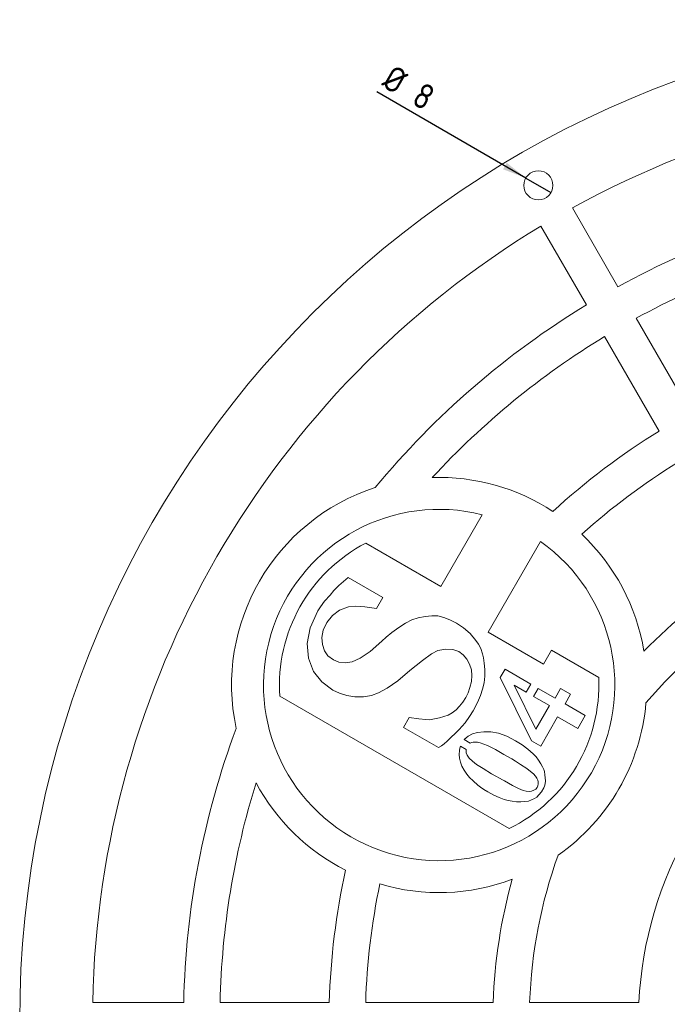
# Model space of a CAD drawing. Header units: millimetres. Extents: x 644 to 3624, y 82 to 2832.
# Tile 5 of 8: x 644 to 1534, y 1480 to 2832. Entities that reach past the tile are written whole.
import ezdxf

# ---------------------------------------------------------------- set-up
doc = ezdxf.new("R2010")
doc.units = ezdxf.units.MM
doc.header["$LTSCALE"] = 10
doc.layers.add('TEXT', color=174, linetype='Continuous')
doc.styles.add('SLDTEXTSTYLE0', font='ISOCP', dxfattribs={"width": 0.96})
doc.dimstyles.new('SLDDIMSTYLE1', dxfattribs={"dimtxt": 35, "dimasz": 33.02, "dimexe": 0, "dimexo": 0.0625, "dimgap": 8.75, "dimtad": 1, "dimlfac": 0.2, "dimrnd": 1e-09, "dimzin": 12, "dimdsep": 46, "dimtxsty": 'SLDTEXTSTYLE0', "dimblk1": 'NONE', "dimsah": 1, "dimcen": 0, "dimadec": 0, "dimazin": 3, "dimtfac": 1, "dimtmove": 0, "dimatfit": 3, "dimldrblk": 'NONE', "dimfxl": 1, "dimfrac": 2, "dimtolj": 1, "dimtzin": 12, "dimarcsym": 0})

# ---------------------------------------------------------------- blocks, each defined once
blk = doc.blocks.new('_D_1')
at = {"layer": 'TEXT'}
for q in [(1134.9, 2733), (1374.3, 2594.8)]:
    blk.add_line((1339.7, 2614.8), q, dxfattribs=at)
blk.add_solid([(1339.7, 2614.8), (1313.6, 2635.7), (1308.5, 2626.9)], dxfattribs=at)
at = {"layer": 'TEXT', "char_height": 35, "attachment_point": 1, "rotation": 330, "style": 'SLDTEXTSTYLE0'}
for s, insert in [('%%c', (1157.3, 2771.7, 8)), ('8', (1198.4, 2748, 8))]:
    blk.add_mtext(s, dxfattribs=dict(at, insert=insert))
blk = doc.blocks.new('_NONE')

msp = doc.modelspace()

# ---------------------------------------------------------------- linework, layer by layer
at = {"color": 7, "linetype": 'Continuous', "lineweight": 15}
for p, q in [((1466.276, 2465.493), (1403.763, 2573.77)), ((1422.975, 2440.493), (1360.462, 2548.77)), ((1566.305, 2292.239), (1491.282, 2422.181)), ((1523.004, 2267.239), (1447.981, 2397.181)), ((1222.947, 2053.94), (1279.784, 2152.386)), ((1120.063, 2113.34), (1222.947, 2053.94)), ((1359.833, 2115.577), (1287.956, 1991.082)), ((1095.86, 2066.226), (1083.037, 2054.936)), ((1143.187, 2038.902), (1095.86, 2066.226)), ((1075.999, 2048.082), (1070.852, 2041.966)), ((1083.037, 2054.936), (1075.999, 2048.082)), ((1063.381, 2033.41), (1057.901, 2026.083)), ((1070.852, 2041.966), (1063.381, 2033.41)), ((1134.417, 2023.711), (1143.187, 2038.902)), ((1054.216, 2020.282), (1043.545, 1997.045)), ((1057.901, 2026.083), (1054.216, 2020.282)), ((1073.958, 2014.068), (1083.893, 2021.293)), ((1083.893, 2021.293), (1096.076, 2025.756)), ((1096.076, 2025.756), (1105.904, 2026.669)), ((1105.904, 2026.669), (1118.476, 2025.997)), ((1118.476, 2025.997), (1134.417, 2023.711)), ((1061.528, 1993.86), (1066.35, 2004.219)), ((1066.35, 2004.219), (1073.958, 2014.068)), ((1174.363, 2003.581), (1165.291, 1997.322)), ((1183.329, 2008.071), (1174.363, 2003.581)), ((1191.973, 2010.735), (1183.329, 2008.071)), ((1201.61, 2012.796), (1191.973, 2010.735)), ((1210.75, 2013.679), (1201.61, 2012.796)), ((1218.96, 2013.269), (1210.75, 2013.679)), ((1226.919, 2011.419), (1218.96, 2013.269)), ((1235.5, 2008.111), (1226.919, 2011.419)), ((1244.566, 2003.426), (1235.5, 2008.111)), ((1254.237, 1996.988), (1244.566, 2003.426)), ((1043.545, 1997.045), (1039.288, 1975.411)), ((1059.419, 1983.763), (1061.528, 1993.86)), ((1155.62, 1990.555), (1147.897, 1984.309)), ((1165.291, 1997.322), (1155.62, 1990.555)), ((1263.253, 1989.099), (1254.237, 1996.988)), ((1271.26, 1979.78), (1263.253, 1989.099)), ((1287.956, 1991.082), (1363.932, 1947.217)), ((1039.288, 1975.411), (1041.367, 1955.243)), ((1060.378, 1973.909), (1059.419, 1983.763)), ((1142.123, 1978.586), (1125.846, 1964.655)), ((1147.897, 1984.309), (1142.123, 1978.586)), ((1274.88, 1974.641), (1271.26, 1979.78)), ((1277.945, 1968.54), (1274.88, 1974.641)), ((1062.964, 1965.554), (1060.378, 1973.909)), ((1067.975, 1958.544), (1062.964, 1965.554)), ((1125.846, 1964.655), (1112.183, 1955.252)), ((1197.608, 1952.041), (1210.297, 1961.183)), ((1210.297, 1961.183), (1218.66, 1965.686)), ((1218.66, 1965.686), (1229.728, 1967.743)), ((1229.728, 1967.743), (1239.45, 1967.467)), ((1239.45, 1967.467), (1247.665, 1964.584)), ((1247.665, 1964.584), (1253.79, 1959.98)), ((1280.376, 1961.343), (1277.945, 1968.54)), ((1281.553, 1955.723), (1280.376, 1961.343)), ((1363.932, 1947.217), (1374.898, 1966.211)), ((1374.898, 1966.211), (1439.794, 1928.744)), ((1041.367, 1955.243), (1048.28, 1937.162)), ((1075.408, 1952.88), (1067.975, 1958.544)), ((1082.795, 1949.987), (1075.408, 1952.88)), ((1091.371, 1949.153), (1082.795, 1949.987)), ((1101.135, 1950.377), (1091.371, 1949.153)), ((1112.183, 1955.252), (1101.135, 1950.377)), ((1180.594, 1938.26), (1197.608, 1952.041)), ((1253.79, 1959.98), (1258.632, 1954.105)), ((1258.632, 1954.105), (1262.27, 1947.095)), ((1282.566, 1948.551), (1281.553, 1955.723)), ((1283.553, 1939.748), (1282.566, 1948.551)), ((1048.28, 1937.162), (1059.318, 1922.739)), ((1163.751, 1924.351), (1180.594, 1938.26)), ((1262.27, 1947.095), (1264.934, 1939.244)), ((1264.934, 1939.244), (1265.751, 1931.362)), ((1283.436, 1930.514), (1283.553, 1939.748)), ((1311.319, 1940.121), (1304.656, 1928.581)), ((1346.586, 1919.76), (1311.319, 1940.121)), ((1059.318, 1922.739), (1074.516, 1911.403)), ((1149.479, 1914.263), (1163.751, 1924.351)), ((1264.994, 1923.291), (1262.906, 1914.921)), ((1265.751, 1931.362), (1264.994, 1923.291)), ((1280.337, 1912.786), (1282.338, 1921.481)), ((1282.338, 1921.481), (1283.436, 1930.514)), ((1304.656, 1928.581), (1347.689, 1841.775)), ((1074.516, 1911.403), (1083.771, 1907.096)), ((1083.771, 1907.096), (1093.955, 1904.083)), ((1127.759, 1904.267), (1137.563, 1907.938)), ((1137.563, 1907.938), (1149.479, 1914.263)), ((1260.312, 1907.575), (1257.29, 1901.39)), ((1262.906, 1914.921), (1260.312, 1907.575)), ((1277.564, 1904.232), (1280.337, 1912.786)), ((1353.678, 1857.759), (1323.709, 1918.213)), ((1323.709, 1918.213), (1340.197, 1908.694)), ((1340.197, 1908.694), (1346.586, 1919.76)), ((1356.828, 1913.847), (1350.439, 1902.781)), ((1379.934, 1900.506), (1356.828, 1913.847)), ((1387.497, 1913.605), (1379.934, 1900.506)), ((1401.22, 1905.682), (1387.497, 1913.605)), ((1316.664, 1721.255), (1001.937, 1902.962)), ((1093.955, 1904.083), (1104.636, 1902.247)), ((1104.636, 1902.247), (1116.783, 1902.37)), ((1116.783, 1902.37), (1127.759, 1904.267)), ((1253.121, 1895.015), (1248.641, 1889.367)), ((1257.29, 1901.39), (1253.121, 1895.015)), ((1267.38, 1883.214), (1273.29, 1894.348)), ((1273.29, 1894.348), (1277.564, 1904.232)), ((1350.439, 1902.781), (1372.364, 1890.123)), ((1393.657, 1892.583), (1401.22, 1905.682)), ((1238.531, 1880.414), (1232.981, 1877.245)), ((1244.124, 1884.29), (1238.531, 1880.414)), ((1248.641, 1889.367), (1244.124, 1884.29)), ((1262.494, 1875.331), (1267.38, 1883.214)), ((1372.364, 1890.123), (1353.678, 1857.759)), ((1421.415, 1876.557), (1393.657, 1892.583)), ((1179.6, 1873.787), (1171.756, 1860.201)), ((1192.892, 1872.09), (1179.6, 1873.787)), ((1202.257, 1871.197), (1192.892, 1872.09)), ((1207.536, 1870.833), (1202.257, 1871.197)), ((1214.422, 1871.827), (1207.536, 1870.833)), ((1220.977, 1873.197), (1214.422, 1871.827)), ((1227.278, 1875.079), (1220.977, 1873.197)), ((1232.981, 1877.245), (1227.278, 1875.079)), ((1248.249, 1857.207), (1256.208, 1866.61)), ((1256.208, 1866.61), (1262.494, 1875.331)), ((1360.164, 1834.572), (1383.393, 1874.806)), ((1383.393, 1874.806), (1411.151, 1858.78)), ((1411.151, 1858.78), (1421.415, 1876.557)), ((1171.756, 1860.201), (1219.837, 1832.442)), ((1231.638, 1841.273), (1248.249, 1857.207)), ((1273.41, 1853.333), (1266.298, 1851.339)), ((1281.857, 1854.278), (1273.41, 1853.333)), ((1291.639, 1854.175), (1281.857, 1854.278)), ((1302.276, 1852.192), (1291.639, 1854.175)), ((1227.642, 1837.572), (1231.638, 1841.273)), ((1260.379, 1848.103), (1255.035, 1843.462)), ((1255.035, 1843.462), (1263.488, 1838.582)), ((1266.298, 1851.339), (1260.379, 1848.103)), ((1263.488, 1838.582), (1265.041, 1839.344)), ((1265.041, 1839.344), (1267.333, 1839.899)), ((1267.333, 1839.899), (1269.822, 1840.156)), ((1269.822, 1840.156), (1273.208, 1840.019)), ((1273.208, 1840.019), (1277.226, 1839.054)), ((1313.649, 1848.121), (1302.276, 1852.192)), ((1325.757, 1841.962), (1313.649, 1848.121)), ((1334.499, 1836.483), (1325.757, 1841.962)), ((1347.689, 1841.775), (1360.164, 1834.572)), ((1219.837, 1832.442), (1224.063, 1834.912)), ((1224.063, 1834.912), (1227.642, 1837.572)), ((1248.462, 1828.369), (1248.152, 1823.003)), ((1248.997, 1831.695), (1248.462, 1828.369)), ((1249.996, 1834.559), (1248.997, 1831.695)), ((1257.94, 1829.972), (1249.996, 1834.559)), ((1257.785, 1828.67), (1257.94, 1829.972)), ((1257.964, 1825.379), (1257.785, 1828.67)), ((1277.226, 1839.054), (1281.915, 1837.333)), ((1281.915, 1837.333), (1287.136, 1835.304)), ((1287.136, 1835.304), (1292.434, 1832.769)), ((1292.434, 1832.769), (1297.918, 1829.757)), ((1297.918, 1829.757), (1309.458, 1823.094)), ((1342.565, 1830.471), (1334.499, 1836.483)), ((1349.843, 1823.897), (1342.565, 1830.471)), ((1248.152, 1823.003), (1248.567, 1817.774)), ((1248.567, 1817.774), (1249.777, 1812.639)), ((1249.777, 1812.639), (1251.964, 1807.064)), ((1259.312, 1821.951), (1257.964, 1825.379)), ((1262.107, 1818.15), (1259.312, 1821.951)), ((1266.31, 1813.906), (1262.107, 1818.15)), ((1272.179, 1809.424), (1266.31, 1813.906)), ((1309.458, 1823.094), (1320.554, 1817.104)), ((1320.554, 1817.104), (1325.738, 1813.865)), ((1325.738, 1813.865), (1332.564, 1809.308)), ((1353.808, 1819.667), (1349.843, 1823.897)), ((1357.256, 1815.182), (1353.808, 1819.667)), ((1360.325, 1810.36), (1357.256, 1815.182)), ((1251.964, 1807.064), (1254.975, 1801.475)), ((1254.975, 1801.475), (1258.77, 1795.803)), ((1280.91, 1803.659), (1272.179, 1809.424)), ((1292.544, 1796.68), (1280.91, 1803.659)), ((1332.564, 1809.308), (1341.042, 1803.612)), ((1341.042, 1803.612), (1346.363, 1799.677)), ((1346.363, 1799.677), (1350.426, 1796.284)), ((1362.636, 1805.961), (1360.325, 1810.36)), ((1364.316, 1802.388), (1362.636, 1805.961)), ((1365.324, 1799.573), (1364.316, 1802.388)), ((1366.042, 1795.293), (1365.324, 1799.573)), ((1258.77, 1795.803), (1262.34, 1791.663)), ((1262.34, 1791.663), (1267.365, 1786.682)), ((1267.365, 1786.682), (1273.847, 1780.861)), ((1298.47, 1793.259), (1292.544, 1796.68)), ((1303.53, 1790.446), (1298.47, 1793.259)), ((1307.521, 1788.342), (1303.53, 1790.446)), ((1310.502, 1786.728), (1307.521, 1788.342)), ((1321.254, 1780.675), (1310.502, 1786.728)), ((1350.426, 1796.284), (1353.013, 1793.374)), ((1353.013, 1793.374), (1354.965, 1790.46)), ((1354.965, 1790.46), (1356.144, 1787.807)), ((1356.144, 1787.807), (1356.729, 1785.406)), ((1356.729, 1785.406), (1356.848, 1782.704)), ((1366.471, 1790.994), (1366.042, 1795.293)), ((1366.258, 1782.97), (1366.652, 1786.746)), ((1366.652, 1786.746), (1366.471, 1790.994)), ((1273.847, 1780.861), (1277.405, 1778.114)), ((1277.405, 1778.114), (1281.984, 1775.054)), ((1281.984, 1775.054), (1287.653, 1771.642)), ((1287.653, 1771.642), (1295.559, 1767.355)), ((1329.74, 1776.299), (1321.254, 1780.675)), ((1335.861, 1773.751), (1329.74, 1776.299)), ((1340.137, 1772.514), (1335.861, 1773.751)), ((1344.11, 1772.192), (1340.137, 1772.514)), ((1347.739, 1772.715), (1344.11, 1772.192)), ((1350.866, 1773.836), (1347.739, 1772.715)), ((1353.34, 1775.427), (1350.866, 1773.836)), ((1355.131, 1777.596), (1353.34, 1775.427)), ((1356.292, 1780.114), (1355.131, 1777.596)), ((1356.848, 1782.704), (1356.292, 1780.114)), ((1357.805, 1767.581), (1361.083, 1771.818)), ((1361.083, 1771.818), (1364.465, 1777.197)), ((1364.465, 1777.197), (1365.539, 1779.75)), ((1365.539, 1779.75), (1366.258, 1782.97)), ((1295.559, 1767.355), (1303.012, 1763.884)), ((1303.012, 1763.884), (1309.942, 1761.269)), ((1309.942, 1761.269), (1315.407, 1759.931)), ((1315.407, 1759.931), (1321.032, 1758.87)), ((1321.032, 1758.87), (1326.858, 1758.156)), ((1326.858, 1758.156), (1332.903, 1758.009)), ((1332.903, 1758.009), (1338.294, 1758.33)), ((1338.294, 1758.33), (1343.211, 1759.111)), ((1343.211, 1759.111), (1347.691, 1760.575)), ((1347.691, 1760.575), (1351.438, 1762.37)), ((1351.438, 1762.37), (1354.671, 1764.554)), ((1354.671, 1764.554), (1357.805, 1767.581)), ((869.762, 1482.299), (744.735, 1482.299)), ((1069.819, 1482.299), (919.774, 1482.299)), ((1294.921, 1482.299), (1119.837, 1482.299)), ((1495.085, 1482.299), (1344.953, 1482.299))]:
    msp.add_line(p, q, dxfattribs=at)
for centre, radius in [((2019.49, 1457.299), 1375), ((1356.99, 2604.783), 20)]:
    msp.add_circle(centre, radius, dxfattribs=at)
for centre, radius, start, end in [((2019.49, 1457.299), 1275, 61.123519, 118.876481), ((2019.49, 1457.299), 1150, 99.561192, 118.754341), ((2019.49, 1457.299), 1275, 121.123519, 178.876481), ((2019.49, 1457.299), 1100, 102.71147, 118.697711), ((2019.49, 1457.299), 1150, 121.245659, 140.438808), ((2019.49, 1457.299), 1100, 121.302289, 137.28853), ((2019.49, 1457.299), 950, 121.507958, 132.56323), ((2019.49, 1457.299), 900, 121.591754, 132.051842), ((1220.711, 1918.475), 285.12, 56.782197, 91.905003), ((1220.711, 1918.475), 285.12, 107.936834, 192.063166), ((1220.711, 1918.475), 241.255, 75.82662, 54.784091), ((1220.711, 1918.475), 285.12, 9.405072, 46.585132), ((1220.711, 1918.475), 219.323, 117.316361, 184.055798), ((2019.49, 1457.299), 725, 121.976108, 135.543392), ((2019.49, 1457.299), 675, 122.122551, 139.688313), ((1220.711, 1918.475), 219.323, 295.944202, 2.683639), ((1220.711, 1918.475), 285.12, 304.926799, 355.073201), ((2019.49, 1457.299), 525, 122.729403, 177.270597), ((2019.49, 1457.299), 1150, 159.561192, 178.754341), ((2019.49, 1457.299), 1100, 162.71147, 178.697711), ((1220.711, 1918.475), 285.12, 208.094997, 243.217803), ((2019.49, 1457.299), 675, 160.311687, 177.877449), ((2019.49, 1457.299), 950, 167.43677, 178.492042), ((1220.711, 1918.475), 285.12, 253.414868, 290.594928), ((2019.49, 1457.299), 725, 164.456608, 178.023892), ((2019.49, 1457.299), 900, 167.948158, 178.408246)]:
    msp.add_arc(centre, radius, start, end, dxfattribs=at)

# ---------------------------------------------------------------- dimensions: what is measured, and where the dimension line sits
at = {"layer": 'TEXT'}
dim = msp.add_diameter_dim_2p(p1=(1374.31, 2594.783), p2=(1339.669, 2614.783), dimstyle='SLDDIMSTYLE1', dxfattribs=at)
dim.commit()
dim.dimension.update_dxf_attribs({"geometry": '_D_1', "text_midpoint": (1177.502, 2708.411), "dimtype": 163})

doc.saveas('drawing.dxf')
